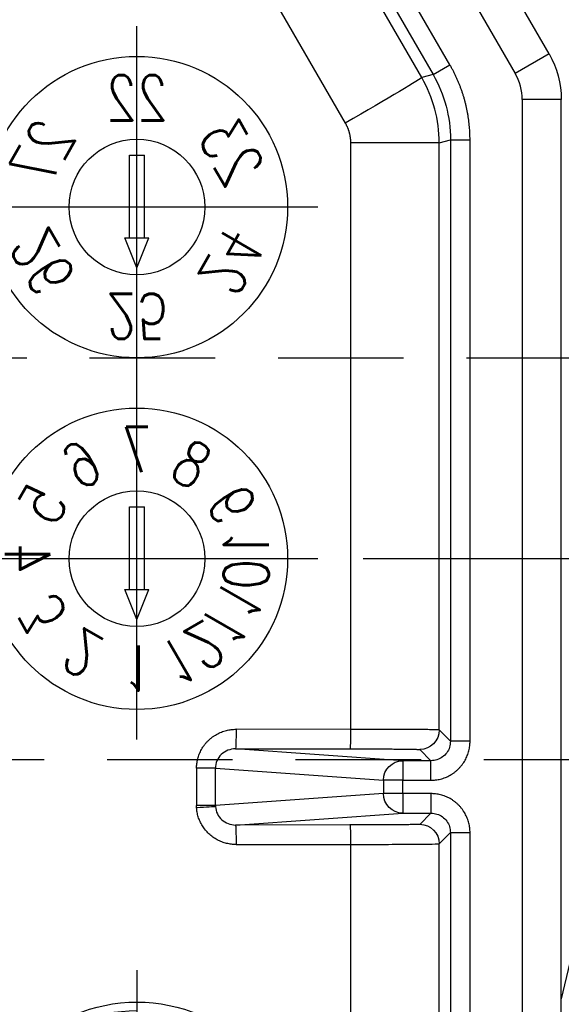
# Model space of a CAD drawing. Extents: x 2651 to 7771, y -1163 to 1075.
# Tile 199 of 256: x 4247 to 4258, y 248 to 267. Entities that reach past the tile are written whole.
import ezdxf
from ezdxf.enums import TextEntityAlignment as Align

# ---------------------------------------------------------------- set-up
doc = ezdxf.new("R2010")
doc.units = 0
doc.header["$LTSCALE"] = 10
doc.linetypes.add('CENTER', pattern=[2, 1.25, -0.25, 0.25, -0.25])
doc.linetypes.add('HIDDEN', pattern=[0.375, 0.25, -0.125])
doc.layers.get('0').update_dxf_attribs({"linetype": 'CONTINUOUS'})
doc.layers.get('Defpoints').update_dxf_attribs({"linetype": 'CONTINUOUS'})
for name, color, linetype in [('1', 7, 'CONTINUOUS'), ('CEN', 1, 'CENTER'), ('COOL', 150, 'HIDDEN'), ('DIM', 3, 'CONTINUOUS'), ('PIN', 3, 'CONTINUOUS')]:
    doc.layers.add(name, color=color, linetype=linetype)
doc.styles.add('S1', font='TXT.shx')
doc.styles.get("Standard").update_dxf_attribs({"font": 'romans.shx'})
doc.dimstyles.new('MM& INCH5', dxfattribs={"dimtxt": 5, "dimasz": 2.5, "dimexe": 1, "dimexo": 0.5, "dimtad": 0, "dimrnd": 1.38778e-17, "dimzin": 9, "dimdsep": 46, "dimtxsty": 'Standard', "dimblk": 'CLOSED', "dimcen": 0, "dimclrd": 3, "dimclre": 3, "dimclrt": 3, "dimazin": 2, "dimtfac": 0.75, "dimtofl": 0, "dimtmove": 0, "dimatfit": 3, "dimfxl": 0, "dimtolj": 1, "dimarcsym": 0})

# ---------------------------------------------------------------- blocks, each defined once
blk = doc.blocks.new('A$C32D34A97')
for p, q in [((0, 9.212), (-0.24, 8.612)), ((0, 9.212), (0.24, 8.612)), ((0.24, 8.612), (-0.24, 8.612)), ((-0.15, 8.612), (-0.15, 6.964)), ((0.15, 8.612), (0.15, 6.964)), ((0.15, 6.964), (-0.15, 6.964)), ((0, 2.212), (-0.24, 1.612)), ((0, 2.212), (0.24, 1.612)), ((0.24, 1.612), (-0.24, 1.612)), ((-0.15, 1.612), (-0.15, -0.036)), ((0.15, 1.612), (0.15, -0.036)), ((0.15, -0.036), (-0.15, -0.036))]:
    blk.add_line(p, q)
for centre, radius in [((0, 8), 3), ((0, 8), 1.35), ((0, 1), 3), ((0, 1), 1.35)]:
    blk.add_circle(centre, radius)
at = {"layer": 'CEN'}
for p, q in [((0, 11.6), (0, 4.4)), ((-3.6, 8), (3.6, 8)), ((0, 4.6), (0, -2.6)), ((-3.6, 1), (3.6, 1))]:
    blk.add_line(p, q, dxfattribs=at)
at = {"style": 'S1', "text_generation_flag": 2, "width": 0.8}
for s, p in [('1', (0, 10.175)), ('25', (0, 3.175))]:
    blk.add_text(s, height=0.9, dxfattribs=at).set_placement(p, align=Align.MIDDLE)
for s, rotation, p in [('12', 30, (-1.088, 9.884)), ('2', 330, (1.087, 9.884)), ('11', 60, (-1.884, 9.088)), ('3', 300, (1.884, 9.088)), ('10', 270, (-2.175, 8)), ('4', 90, (2.175, 8)), ('9', 120, (-1.884, 6.913)), ('5', 240, (1.884, 6.913)), ('8', 150, (-1.088, 6.116)), ('6', 210, (1.087, 6.116)), ('7', 180, (0, 5.825)), ('24', 60, (-1.884, 2.088)), ('26', 300, (1.884, 2.088)), ('23', 120, (-1.884, -0.087)), ('27', 240, (1.884, -0.087)), ('22', 180, (0, -1.175))]:
    blk.add_text(s, height=0.9, rotation=rotation, dxfattribs=at).set_placement(p, align=Align.MIDDLE)
blk = doc.blocks.new('DSD')
at = {"layer": '1', "color": 7, "linetype": 'Continuous'}
for p, q in [((459.179, 567.571), (459.179, 540.854)), ((461.608, 567.571), (461.608, 555.669)), ((456.588, 547.764), (459.179, 558.751)), ((459.422, 539.947), (461.422, 536.482))]:
    blk.add_line(p, q, dxfattribs=at)
at = {"layer": '1', "color": 110, "linetype": 'Continuous'}
for p, q in [((459.956, 540.854), (459.956, 567.571)), ((462.095, 536.87), (460.095, 540.336))]:
    blk.add_line(p, q, dxfattribs=at)
at = {"layer": '1', "color": 252, "linetype": 'Continuous'}
for p, q in [((459.956, 540.854), (459.956, 567.571)), ((460.995, 567.571), (460.995, 555.446)), ((461.384, 555.446), (461.384, 567.571)), ((463.374, 555.682), (463.374, 567.571)), ((461.608, 555.669), (461.384, 555.446)), ((465.652, 555.682), (463.374, 555.682)), ((461.384, 555.446), (460.995, 555.446)), ((461.773, 555.057), (461.996, 555.281)), ((465.662, 555.294), (462.332, 555.057)), ((463.384, 555.293), (465.662, 555.294)), ((462.332, 555.057), (461.773, 555.057)), ((461.773, 554.669), (461.773, 555.057)), ((462.332, 554.669), (462.332, 555.057)), ((462.718, 554.669), (466.061, 554.906)), ((466.061, 554.906), (466.061, 554.165)), ((466.061, 554.906), (466.437, 554.906)), ((466.437, 554.165), (466.437, 554.906)), ((461.773, 554.669), (462.332, 554.669)), ((462.332, 554.669), (462.332, 554.403)), ((462.332, 554.669), (462.718, 554.669)), ((462.718, 554.403), (462.718, 554.669)), ((462.332, 554.403), (461.773, 554.403)), ((461.773, 554.403), (461.773, 554.014)), ((462.332, 554.014), (462.332, 554.403)), ((462.332, 554.403), (462.718, 554.403)), ((466.061, 554.165), (462.718, 554.403)), ((466.061, 554.165), (466.437, 554.165)), ((461.773, 554.014), (462.332, 554.014)), ((461.996, 553.791), (461.773, 554.014)), ((462.332, 554.014), (465.662, 553.778)), ((465.662, 553.778), (463.384, 553.778)), ((460.995, 553.626), (460.995, 541.653)), ((460.995, 553.626), (461.384, 553.626)), ((461.384, 541.653), (461.384, 553.626)), ((461.384, 553.626), (461.608, 553.402)), ((461.608, 553.402), (461.608, 541.713)), ((463.374, 541.713), (463.374, 553.39)), ((463.374, 553.39), (465.652, 553.389)), ((461.608, 541.713), (461.384, 541.653)), ((461.608, 541.713), (463.374, 541.713)), ((461.384, 541.653), (460.995, 541.653)), ((465.049, 538.603), (463.478, 541.324)), ((459.179, 540.854), (459.956, 540.854)), ((459.422, 539.947), (460.095, 540.336)), ((462.095, 536.87), (460.095, 540.336)), ((461.731, 540.358), (461.395, 540.164)), ((461.731, 540.358), (461.955, 540.418)), ((463.332, 537.585), (461.731, 540.358)), ((461.955, 540.418), (463.526, 537.697)), ((461.395, 540.164), (462.996, 537.39))]:
    blk.add_line(p, q, dxfattribs=at)
at = {"layer": '1', "color": 7, "linetype": 'Continuous', "extrusion": (0, 0, -1)}
blk.add_arc((-460.992, 540.854), 1.814, 330, 0, dxfattribs=at)
at = {"layer": '1', "color": 110, "linetype": 'Continuous'}
blk.add_arc((460.992, 540.854), 1.036, 180, 210, dxfattribs=at)
at = {"layer": '1', "color": 252, "linetype": 'Continuous'}
blk.add_arc((460.992, 540.854), 1.036, 180, 210, dxfattribs=at)
at = {"layer": '1', "color": 252, "linetype": 'Continuous', "extrusion": (0, 0, -1)}
for centre, major_axis, ratio, start_param, end_param in [((461.996, 555.669), (-0.275, 0.275), 0.999924, 3.927029, 5.497749), ((463.384, 555.682), (0, 0.389), 0.026177, 3.150322, 4.712395), ((465.662, 555.682), (0, 0.389), 0.026177, 3.150322, 4.712395), ((462.332, 554.669), (0.028, -0.388), 0.992489, 3.212987, 4.782718), ((466.446, 554.951), (-0.388, -0.023), 0.00153, 0.122632, 1.544661), ((462.332, 554.403), (-0.028, -0.388), 0.992489, 4.64206, 6.211791), ((461.996, 553.402), (0.275, 0.275), 0.999924, 3.927029, 5.497749), ((463.384, 553.39), (0, 0.389), 0.026177, 4.712383, 6.274456), ((465.662, 553.389), (0, -0.389), 0.026177, 1.57079, 3.132863), ((463.525, 541.324), (1.57, 0.907), 0.013094, 3.15032, 4.689719)]:
    blk.add_ellipse(centre, major_axis=major_axis, ratio=ratio, start_param=start_param, end_param=end_param, dxfattribs=at)
at = {"layer": '1', "color": 7, "linetype": 'Continuous', "extrusion": (0, 0, -1)}
blk.add_ellipse((460.992, 540.854), major_axis=(1.814, 0), ratio=0.999975, start_param=2.618029, end_param=3.141593, dxfattribs=at)
at = {"layer": '1', "color": 252, "linetype": 'Continuous'}
for points, knots in [([(463.374, 555.682), (462.91, 555.68), (462.453, 555.678), (461.802, 555.673), (461.612, 555.672), (461.608, 555.669)], [0, 0, 0, 0, 0.5, 0.5, 1, 1, 1, 1]), ([(461.773, 555.057), (461.732, 555.061), (461.651, 555.068), (461.54, 555.127), (461.454, 555.213), (461.395, 555.324), (461.388, 555.405), (461.384, 555.446)], [0, 0, 0, 0, 0.200009, 0.400004, 0.599996, 0.799991, 1, 1, 1, 1]), ([(466.061, 554.928), (466.055, 555.026), (466.01, 555.121), (465.863, 555.255), (465.763, 555.294), (465.662, 555.294)], [0, 0, 0, 0, 0.5, 0.5, 1, 1, 1, 1]), ([(465.662, 553.778), (465.767, 553.778), (465.871, 553.819), (466.019, 553.963), (466.062, 554.063), (466.061, 554.165)], [0, 0, 0, 0, 0.5, 0.5, 1, 1, 1, 1]), ([(461.384, 553.626), (461.388, 553.666), (461.395, 553.748), (461.454, 553.858), (461.54, 553.945), (461.651, 554.003), (461.732, 554.01), (461.773, 554.014)], [0, 0, 0, 0, 0.200014, 0.400012, 0.600003, 0.799997, 1, 1, 1, 1]), ([(461.608, 553.402), (461.614, 553.401), (461.626, 553.4), (461.708, 553.398), (461.828, 553.396), (461.982, 553.395), (462.16, 553.394), (462.356, 553.392), (462.561, 553.391), (462.769, 553.391), (462.976, 553.39), (463.178, 553.39), (463.31, 553.39), (463.374, 553.39)], [0, 0, 0, 0, 0.112754, 0.221143, 0.325164, 0.424818, 0.520102, 0.611016, 0.697559, 0.77973, 0.857527, 0.930951, 1, 1, 1, 1])]:
    blk.add_open_spline(points, degree=3, knots=knots, dxfattribs=at)
for points, weights in [([(465.652, 555.682), (466.091, 555.682), (466.41, 555.384), (466.436, 554.951)], [1, 0.81841195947, 0.81841195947, 1]), ([(460.995, 555.446), (460.995, 554.99), (461.317, 554.669), (461.773, 554.669)], [1, 0.804755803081, 0.804755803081, 1]), ([(461.996, 555.281), (462.003, 555.288), (462.572, 555.293), (463.384, 555.293)], [1, 0.812893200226, 0.812893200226, 1]), ([(466.436, 554.951), (466.437, 554.936), (466.437, 554.921), (466.437, 554.906)], [1, 0.999721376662, 0.999721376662, 1]), ([(461.773, 554.403), (461.317, 554.403), (460.995, 554.081), (460.995, 553.626)], [1, 0.804755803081, 0.804755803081, 1]), ([(466.437, 554.165), (466.437, 553.711), (466.112, 553.389), (465.652, 553.389)], [1, 0.80498879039, 0.80498879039, 1]), ([(463.384, 553.778), (462.572, 553.778), (462.003, 553.784), (461.996, 553.791)], [1, 0.812893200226, 0.812893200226, 1]), ([(460.995, 541.653), (460.995, 541.127), (461.132, 540.619), (461.395, 540.164)], [1, 0.977285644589, 0.977285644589, 1])]:
    blk.add_rational_spline(points, weights, degree=3, dxfattribs=at)
at = {"layer": '1', "color": 7, "linetype": 'Continuous'}
for points, weights in [([(466.061, 554.906), (466.061, 554.913), (466.061, 554.921), (466.061, 554.928)], [1, 0.999721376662, 0.999721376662, 1]), ([(463.478, 541.324), (463.409, 541.443), (463.374, 541.576), (463.374, 541.713)], [1, 0.977285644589, 0.977285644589, 1])]:
    blk.add_rational_spline(points, weights, degree=3, dxfattribs=at)
at = {"layer": '1', "color": 252, "linetype": 'Continuous'}
for points in [[(461.608, 541.713), (461.608, 541.261), (461.729, 540.809), (461.955, 540.418)], [(461.731, 540.358), (461.505, 540.749), (461.384, 541.201), (461.384, 541.653)]]:
    blk.add_open_spline(points, degree=3, dxfattribs=at)
blk.add_blockref('A$C32D34A97', (467.625, 541.994))
blk = doc.blocks.new('*D178')
at = {"layer": 'Defpoints', "color": 0}
for p in [(4171.684, 387.642), (4446.684, 255.642), (4473.321, 255.642)]:
    blk.add_point(p, dxfattribs=at)
at = {"layer": 'DIM', "color": 3, "lineweight": -2}
blk.add_line((4447.184, 255.642), (4473.321, 255.642), dxfattribs=at)
at = {"layer": 'DIM', "color": 3, "insert": (4496.327, 255.642), "char_height": 5, "attachment_point": 5}
blk.add_mtext('\\A1;132 [5.197]', dxfattribs=at)
blk = doc.blocks.new('_Closed')
at = {"color": 0, "linetype": 'ByBlock', "lineweight": -2}
for p, q in [((-1, 0.1667), (0, 0)), ((-1, 0.1667), (-1, -0.1667)), ((0, 0), (-1, -0.1667)), ((0, 0), (-1, 0))]:
    blk.add_line(p, q, dxfattribs=at)
blk = doc.blocks.new('*D179')
at = {"layer": 'Defpoints', "color": 0}
for p in [(4171.684, 387.642), (4473.321, 263.642), (4381.212, 262.642)]:
    blk.add_point(p, dxfattribs=at)
at = {"layer": 'DIM', "color": 3, "lineweight": -2}
for p, q in [((4463.321, 262.642), (4468.321, 263.642)), ((4468.321, 263.642), (4473.321, 263.642)), ((4381.712, 262.642), (4463.321, 262.642))]:
    blk.add_line(p, q, dxfattribs=at)
at = {"layer": 'DIM', "color": 3, "insert": (4496.327, 263.642), "char_height": 5, "attachment_point": 5}
blk.add_mtext('\\A1;125 [4.921]', dxfattribs=at)
blk = doc.blocks.new('*D180')
at = {"layer": 'Defpoints', "color": 0}
for p in [(4171.684, 387.642), (4446.684, 212.642), (4473.321, 212.642)]:
    blk.add_point(p, dxfattribs=at)
at = {"layer": 'DIM', "color": 3, "lineweight": -2}
blk.add_line((4447.184, 212.642), (4473.321, 212.642), dxfattribs=at)
at = {"layer": 'DIM', "color": 3, "insert": (4493.946, 212.642), "char_height": 5, "attachment_point": 5}
blk.add_mtext('\\A1;175 [6.89]', dxfattribs=at)
blk = doc.blocks.new('*D181')
at = {"layer": 'Defpoints', "color": 0}
for p in [(4171.684, 387.642), (4446.684, 182.642), (4473.321, 182.642)]:
    blk.add_point(p, dxfattribs=at)
at = {"layer": 'DIM', "color": 3, "lineweight": -2}
blk.add_line((4447.184, 182.642), (4473.321, 182.642), dxfattribs=at)
at = {"layer": 'DIM', "color": 3, "insert": (4496.684, 182.642), "char_height": 5, "attachment_point": 5}
blk.add_mtext('\\A1;205 [8.071]', dxfattribs=at)
blk = doc.blocks.new('*D182')
at = {"layer": 'Defpoints', "color": 0}
for p in [(4171.684, 387.642), (4446.684, 162.642), (4473.321, 162.642)]:
    blk.add_point(p, dxfattribs=at)
at = {"layer": 'DIM', "color": 3, "lineweight": -2}
blk.add_line((4447.184, 162.642), (4473.321, 162.642), dxfattribs=at)
at = {"layer": 'DIM', "color": 3, "insert": (4496.684, 162.642), "char_height": 5, "attachment_point": 5}
blk.add_mtext('\\A1;225 [8.858]', dxfattribs=at)
blk = doc.blocks.new('*D183')
at = {"layer": 'Defpoints', "color": 0}
for p in [(4171.684, 387.642), (4446.684, 119.642), (4473.321, 119.642)]:
    blk.add_point(p, dxfattribs=at)
at = {"layer": 'DIM', "color": 3, "lineweight": -2}
blk.add_line((4447.184, 119.642), (4473.321, 119.642), dxfattribs=at)
at = {"layer": 'DIM', "color": 3, "insert": (4499.065, 119.642), "char_height": 5, "attachment_point": 5}
blk.add_mtext('\\A1;268 [10.551]', dxfattribs=at)
blk = doc.blocks.new('*D184')
at = {"layer": 'Defpoints', "color": 0}
for p in [(4171.684, 387.642), (4446.684, 12.642), (4473.321, 12.642)]:
    blk.add_point(p, dxfattribs=at)
at = {"layer": 'DIM', "color": 3, "lineweight": -2}
blk.add_line((4447.184, 12.642), (4473.321, 12.642), dxfattribs=at)
at = {"layer": 'DIM', "color": 3, "insert": (4499.065, 12.642), "char_height": 5, "attachment_point": 5}
blk.add_mtext('\\A1;375 [14.764]', dxfattribs=at)
blk = doc.blocks.new('*D185')
at = {"layer": 'Defpoints', "color": 0}
for p in [(4171.684, 387.642), (4446.684, 55.642), (4473.321, 55.642)]:
    blk.add_point(p, dxfattribs=at)
at = {"layer": 'DIM', "color": 3, "lineweight": -2}
blk.add_line((4447.184, 55.642), (4473.321, 55.642), dxfattribs=at)
at = {"layer": 'DIM', "color": 3, "insert": (4499.065, 55.642), "char_height": 5, "attachment_point": 5}
blk.add_mtext('\\A1;332 [13.071]', dxfattribs=at)
blk = doc.blocks.new('*D186')
at = {"layer": 'Defpoints', "color": 0}
for p in [(4171.684, 387.642), (4381.212, -22.358), (4473.321, -22.358)]:
    blk.add_point(p, dxfattribs=at)
at = {"layer": 'DIM', "color": 3, "lineweight": -2}
blk.add_line((4381.712, -22.358), (4473.321, -22.358), dxfattribs=at)
at = {"layer": 'DIM', "color": 3, "insert": (4499.065, -22.358), "char_height": 5, "attachment_point": 5}
blk.add_mtext('\\A1;410 [16.142]', dxfattribs=at)
blk = doc.blocks.new('*D187')
at = {"layer": 'Defpoints', "color": 0}
for p in [(4171.684, 387.642), (4274.104, -57.358), (4473.321, -57.358)]:
    blk.add_point(p, dxfattribs=at)
at = {"layer": 'DIM', "color": 3, "lineweight": -2}
blk.add_line((4274.604, -57.358), (4473.321, -57.358), dxfattribs=at)
at = {"layer": 'DIM', "color": 3, "insert": (4496.684, -57.358), "char_height": 5, "attachment_point": 5}
blk.add_mtext('\\A1;445 [17.52]', dxfattribs=at)
blk = doc.blocks.new('*D188')
at = {"layer": 'Defpoints', "color": 0}
for p in [(4171.684, 387.642), (4271.924, -104.358), (4473.321, -104.358)]:
    blk.add_point(p, dxfattribs=at)
at = {"layer": 'DIM', "color": 3, "lineweight": -2}
blk.add_line((4272.424, -104.358), (4473.321, -104.358), dxfattribs=at)
at = {"layer": 'DIM', "color": 3, "insert": (4496.684, -104.358), "char_height": 5, "attachment_point": 5}
blk.add_mtext('\\A1;492 [19.37]', dxfattribs=at)
blk = doc.blocks.new('*D189')
at = {"layer": 'Defpoints', "color": 0}
for p in [(4171.684, 387.642), (4285.884, -124.358), (4473.321, -124.358)]:
    blk.add_point(p, dxfattribs=at)
at = {"layer": 'DIM', "color": 3, "lineweight": -2}
blk.add_line((4286.384, -124.358), (4473.321, -124.358), dxfattribs=at)
at = {"layer": 'DIM', "color": 3, "insert": (4499.065, -124.358), "char_height": 5, "attachment_point": 5}
blk.add_mtext('\\A1;512 [20.157]', dxfattribs=at)
blk = doc.blocks.new('*D193')
at = {"layer": 'Defpoints', "color": 0}
for p in [(4171.684, 387.642), (4401.864, -82.358), (4473.321, -82.358)]:
    blk.add_point(p, dxfattribs=at)
at = {"layer": 'DIM', "color": 3, "lineweight": -2}
blk.add_line((4402.364, -82.358), (4473.321, -82.358), dxfattribs=at)
at = {"layer": 'DIM', "color": 3, "insert": (4499.065, -82.358), "char_height": 5, "attachment_point": 5}
blk.add_mtext('\\A1;470 [18.504]', dxfattribs=at)
blk = doc.blocks.new('*D199')
at = {"layer": 'Defpoints', "color": 0}
for p in [(4171.684, 387.642), (4256.684, -119.598), (4256.684, -149.953)]:
    blk.add_point(p, dxfattribs=at)
at = {"layer": 'DIM', "color": 3, "lineweight": -2}
blk.add_line((4256.684, -120.098), (4256.684, -149.953), dxfattribs=at)
at = {"layer": 'DIM', "color": 3, "insert": (4256.684, -170.935), "char_height": 5, "attachment_point": 5, "rotation": 90}
blk.add_mtext('\\A1;85 [3.346]', dxfattribs=at)
blk = doc.blocks.new('*D200')
at = {"layer": 'Defpoints', "color": 0}
for p in [(4171.684, 387.642), (4278.684, -131.558), (4278.684, -149.953)]:
    blk.add_point(p, dxfattribs=at)
at = {"layer": 'DIM', "color": 3, "lineweight": -2}
blk.add_line((4278.684, -132.058), (4278.684, -149.953), dxfattribs=at)
at = {"layer": 'DIM', "color": 3, "insert": (4278.684, -172.959), "char_height": 5, "attachment_point": 5, "rotation": 90}
blk.add_mtext('\\A1;107 [4.213]', dxfattribs=at)
blk = doc.blocks.new('*D201')
at = {"layer": 'Defpoints', "color": 0}
for p in [(4171.684, 387.642), (4296.684, -137.358), (4296.684, -149.953)]:
    blk.add_point(p, dxfattribs=at)
at = {"layer": 'DIM', "color": 3, "lineweight": -2}
blk.add_line((4296.684, -137.858), (4296.684, -149.953), dxfattribs=at)
at = {"layer": 'DIM', "color": 3, "insert": (4296.684, -172.959), "char_height": 5, "attachment_point": 5, "rotation": 90}
blk.add_mtext('\\A1;125 [4.921]', dxfattribs=at)
blk = doc.blocks.new('*D202')
at = {"layer": 'Defpoints', "color": 0}
for p in [(4171.684, 387.642), (4246.684, -84.778), (4246.684, -149.953)]:
    blk.add_point(p, dxfattribs=at)
at = {"layer": 'DIM', "color": 3, "lineweight": -2}
blk.add_line((4246.684, -85.278), (4246.684, -149.953), dxfattribs=at)
at = {"layer": 'DIM', "color": 3, "insert": (4246.684, -170.935), "char_height": 5, "attachment_point": 5, "rotation": 90}
blk.add_mtext('\\A1;75 [2.953]', dxfattribs=at)
blk = doc.blocks.new('*D203')
at = {"layer": 'Defpoints', "color": 0}
for p in [(4171.684, 387.642), (4368.684, -115.538), (4368.684, -149.953)]:
    blk.add_point(p, dxfattribs=at)
at = {"layer": 'DIM', "color": 3, "lineweight": -2}
blk.add_line((4368.684, -116.038), (4368.684, -149.953), dxfattribs=at)
at = {"layer": 'DIM', "color": 3, "insert": (4368.684, -172.959), "char_height": 5, "attachment_point": 5, "rotation": 90}
blk.add_mtext('\\A1;197 [7.756]', dxfattribs=at)
blk = doc.blocks.new('A$C257357D5')
at = {"layer": 'COOL', "color": 1, "linetype": 'CENTER'}
blk.add_line((275, -31), (58.88, -31), dxfattribs=at)
at = {"layer": 'COOL'}
blk.add_lwpolyline([(237.406, -35), (58.309, -35), (56, -31), (58.309, -27), (237.406, -27)], dxfattribs=at)
blk = doc.blocks.new('*U6', base_point=(965.4695, 1808.9548))
blk.add_circle((965.4695, 1808.9548), 0.5)
for radius, start, end in [(0.4724, 90, 180), (0.3937, 90, 180), (0.315, 90, 180), (0.2362, 90, 180), (0.1575, 90, 180), (0.0787, 90, 180), (0.0787, 270, 0), (0.1575, 270, 0), (0.2362, 270, 0), (0.315, 270, 0), (0.3937, 270, 0), (0.4724, 270, 0)]:
    blk.add_arc((965.4695, 1808.9548), radius, start, end)
at = {"layer": 'PIN'}
for p, q in [((965.4695, 1809.5548), (965.4695, 1808.3548)), ((964.8695, 1808.9548), (966.0695, 1808.9548))]:
    blk.add_line(p, q, dxfattribs=at)

msp = doc.modelspace()

# ---------------------------------------------------------------- block references
at = {"layer": 'DIM', "rotation": 180}
msp.add_blockref('DSD', (4717.309, 806.636), dxfattribs=at)
at = {"layer": 'DIM'}
msp.add_blockref('A$C257357D5', (4171.684, 287.642), dxfattribs=at)
at = {"layer": 'PIN', "xscale": 6.35, "yscale": 6.35, "zscale": 6.35}
msp.add_blockref('*U6', (4249.684, 244.642), dxfattribs=at)

# ---------------------------------------------------------------- dimensions: what is measured, and where the dimension line sits
at = {"layer": 'DIM'}
for feature_location, offset, dtype, picture, middle in [((4446.684, 255.642), (26.637, 0), 0, '*D178', (4496.327, 255.642)), ((4381.212, 262.642), (92.109, 1), 0, '*D179', (4496.327, 263.642)), ((4446.684, 212.642), (26.637, 0), 0, '*D180', (4493.946, 212.642)), ((4446.684, 182.642), (26.637, 0), 0, '*D181', (4496.684, 182.642)), ((4446.684, 162.642), (26.637, 0), 0, '*D182', (4496.684, 162.642)), ((4446.684, 119.642), (26.637, 0), 0, '*D183', (4499.065, 119.642)), ((4446.684, 12.642), (26.637, 0), 0, '*D184', (4499.065, 12.642)), ((4446.684, 55.642), (26.637, 0), 0, '*D185', (4499.065, 55.642)), ((4381.212, -22.358), (92.109, 0), 0, '*D186', (4499.065, -22.358)), ((4274.104, -57.358), (199.217, 0), 0, '*D187', (4496.684, -57.358)), ((4271.924, -104.358), (201.397, 0), 0, '*D188', (4496.684, -104.358)), ((4285.884, -124.358), (187.437, 0), 0, '*D189', (4499.065, -124.358)), ((4401.864, -82.358), (71.457, 0), 0, '*D193', (4499.065, -82.358)), ((4256.684, -119.598), (0, -30.355), 1, '*D199', (4256.684, -170.935)), ((4278.684, -131.558), (0, -18.395), 1, '*D200', (4278.684, -172.959)), ((4296.684, -137.358), (0, -12.595), 1, '*D201', (4296.684, -172.959)), ((4246.684, -84.778), (0, -65.175), 1, '*D202', (4246.684, -170.935)), ((4368.684, -115.538), (0, -34.415), 1, '*D203', (4368.684, -172.959))]:
    dim = msp.add_ordinate_dim(feature_location=feature_location, offset=offset, dtype=dtype, origin=(4171.684, 387.642), dimstyle='MM& INCH5', dxfattribs=at)
    dim.commit()
    dim.dimension.update_dxf_attribs({"geometry": picture, "text_midpoint": middle})

doc.saveas('drawing.dxf')
